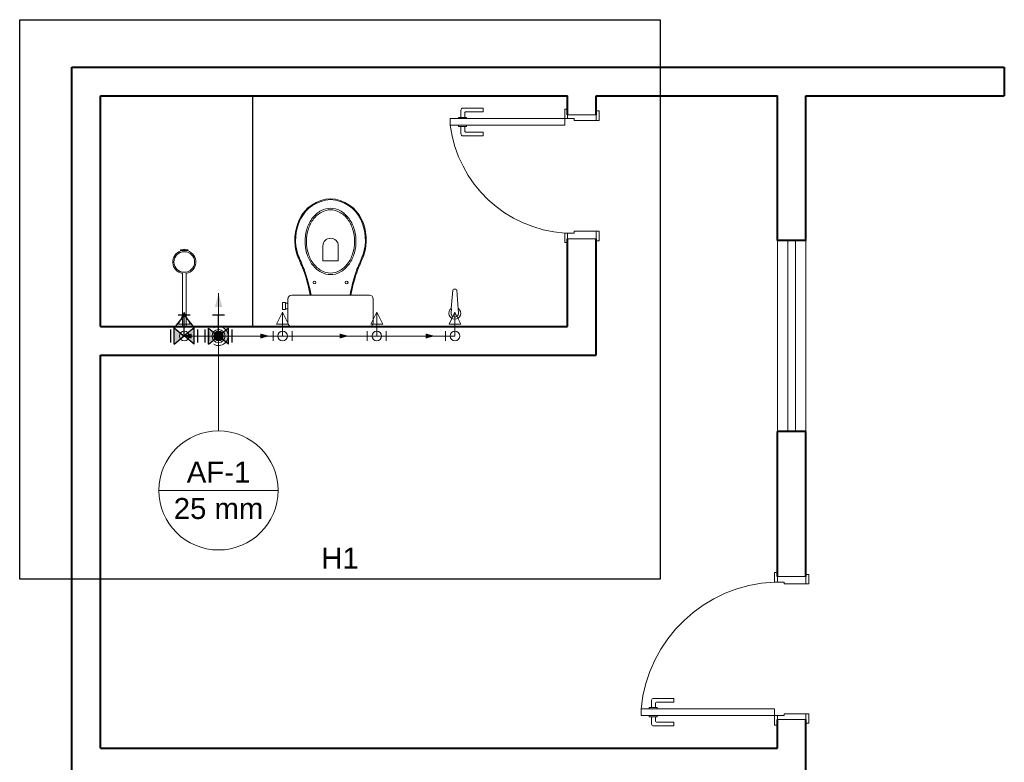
# Model space of a CAD drawing. Header units: millimetres. Extents: x 26 to 1362, y 24 to 358.
# Tile 114 of 256: x 666.19 to 671.36, y 188.72 to 192.61. Entities that reach past the tile are written whole.
import ezdxf

# ---------------------------------------------------------------- set-up
doc = ezdxf.new("R2010")
doc.units = ezdxf.units.MM
doc.linetypes.add('HIDDEN2', pattern=[4.7625, 3.175, -1.5875])
for name, color, linetype, lineweight in [('AF-Colunas', 4, 'Continuous', 5), ('AF-Condutos', 4, 'Continuous', 5), ('AF-Conexões', 9, 'Continuous', 5), ('AF-Indicação coluna', 5, 'Continuous', 5), ('AF-Sentido conduto', 9, 'Continuous', 5), ('DI-Detalhes', 1, 'Continuous', 30), ('MB_ALVENARIA', 7, 'Continuous', 40), ('MB_ESQUADRIA', 7, 'Continuous', 5), ('MB_MOBILIÁRIO', 8, 'Continuous', 13), ('Nível 1', 7, 'Continuous', 5), ('Textos', 7, 'Continuous', 5)]:
    doc.layers.add(name, color=color, linetype=linetype, lineweight=lineweight)
for name, color, linetype in [('ARQ-PISO', 8, 'Continuous'), ('Simbolos', 5, 'Continuous'), ('Simbolos_int', 2, 'Continuous')]:
    doc.layers.add(name, color=color, linetype=linetype)
doc.styles.add('arial', font='arial.ttf')

msp = doc.modelspace()

# ---------------------------------------------------------------- hatches: boundary and pattern name
at = {"layer": 'AF-Condutos', "linetype": 'Continuous'}
msp.add_hatch(color=256, dxfattribs=at).paths.add_polyline_path([(667.2371, 191.1793), (667.2177, 191.1069), (667.2566, 191.1069)])
at = {"layer": 'AF-Sentido conduto', "linetype": 'Continuous'}
for points in [[(667.0474, 190.9543), (667.0957, 190.9414), (667.0957, 190.9672)], [(667.5051, 190.9543), (667.4568, 190.9672), (667.4568, 190.9414)], [(667.9199, 190.9543), (667.8716, 190.9672), (667.8716, 190.9414)], [(668.3718, 190.9543), (668.3235, 190.9672), (668.3235, 190.9414)]]:
    msp.add_hatch(color=256, dxfattribs=at).paths.add_polyline_path(points)
at = {"layer": 'Simbolos', "linetype": 'Continuous'}
for points in [[(667.0051, 190.9124), (667.0051, 190.9964), (667.0576, 190.9545)], [(667.0576, 190.9545), (667.1101, 190.9124), (667.1101, 190.9964)], [(667.1846, 190.9122), (667.1846, 190.9962), (667.2371, 190.9543)], [(667.2371, 190.9543), (667.2896, 190.9122), (667.2896, 190.9962)]]:
    msp.add_hatch(color=256, dxfattribs=at).paths.add_polyline_path(points)

# ---------------------------------------------------------------- linework, layer by layer
at = {"layer": 'AF-Colunas', "const_width": 0.025}
msp.add_lwpolyline([(667.2496, 190.9543, 1), (667.2246, 190.9543, 1)], format="xyb", close=True, dxfattribs=at)
at = {"layer": 'AF-Colunas'}
msp.add_circle((667.2371, 190.9543), 0.025, dxfattribs=at)
at = {"layer": 'AF-Condutos'}
for p, q in [((667.1871, 190.9543), (667.1076, 190.9543)), ((667.2871, 190.9543), (667.5231, 190.9543)), ((667.6231, 190.9543), (668.0167, 190.9543)), ((668.1167, 190.9543), (668.4268, 190.9543))]:
    msp.add_line(p, q, dxfattribs=at)
for points in [[(667.2371, 191.0043), (667.2371, 191.1793)], [(667.2121, 190.911), (667.2191, 190.9077), (667.2266, 190.9054), (667.2342, 190.9044), (667.242, 190.9045), (667.2496, 190.9059), (667.257, 190.9084), (667.2638, 190.912), (667.27, 190.9166), (667.2754, 190.9222), (667.28, 190.9285), (667.2834, 190.9354), (667.2858, 190.9428), (667.287, 190.9504), (667.287, 190.9582), (667.2858, 190.9658), (667.2834, 190.9732), (667.28, 190.9801), (667.2754, 190.9864), (667.27, 190.992), (667.2638, 190.9966), (667.257, 191.0002), (667.2496, 191.0027), (667.242, 191.0041), (667.2342, 191.0042), (667.2266, 191.0032), (667.2191, 191.001), (667.2121, 190.9976)]]:
    msp.add_lwpolyline(points, dxfattribs=at)
at = {"layer": 'AF-Conexões'}
for p, q in [((667.0576, 191.0793), (667.0264, 191.0168)), ((667.0576, 190.9543), (667.0576, 191.0793)), ((667.0889, 191.0168), (667.0576, 191.0793)), ((667.5731, 191.0793), (667.5419, 191.0168)), ((667.5731, 190.9543), (667.5731, 191.0793)), ((667.6044, 191.0168), (667.5731, 191.0793)), ((668.0667, 191.0793), (668.0354, 191.0168)), ((668.0667, 190.9543), (668.0667, 191.0793)), ((668.0979, 191.0168), (668.0667, 191.0793)), ((668.4768, 191.0793), (668.4456, 191.0168)), ((668.4768, 190.9543), (668.4768, 191.0793)), ((668.5081, 191.0168), (668.4768, 191.0793)), ((667.0264, 191.0168), (667.0889, 191.0168)), ((667.1076, 190.9793), (667.1076, 190.9293)), ((667.1871, 190.9293), (667.1871, 190.9793)), ((667.2871, 190.9793), (667.2871, 190.9293)), ((667.5231, 190.9293), (667.5231, 190.9793)), ((667.5419, 191.0168), (667.6044, 191.0168)), ((667.6231, 190.9793), (667.6231, 190.9293)), ((668.0167, 190.9293), (668.0167, 190.9793)), ((668.0354, 191.0168), (668.0979, 191.0168)), ((668.1167, 190.9793), (668.1167, 190.9293)), ((668.4268, 190.9293), (668.4268, 190.9793)), ((668.4456, 191.0168), (668.5081, 191.0168)), ((667.0576, 190.9543), (667.1076, 190.9543)), ((667.2371, 190.9543), (667.1871, 190.9543)), ((667.2371, 190.9543), (667.2871, 190.9543)), ((667.5731, 190.9543), (667.5231, 190.9543)), ((667.5731, 190.9543), (667.6231, 190.9543)), ((668.0667, 190.9543), (668.0167, 190.9543)), ((668.0667, 190.9543), (668.1167, 190.9543)), ((668.4768, 190.9543), (668.4268, 190.9543))]:
    msp.add_line(p, q, dxfattribs=at)
for centre in [(667.0576, 190.9543), (667.0576, 190.9543), (667.2371, 190.9543), (667.5731, 190.9543), (667.5731, 190.9543), (668.0667, 190.9543), (668.0667, 190.9543), (668.4768, 190.9543), (668.4768, 190.9543)]:
    msp.add_circle(centre, 0.025, dxfattribs=at)
at = {"layer": 'AF-Indicação coluna'}
for p, q in [((667.2371, 190.4571), (667.2371, 190.9293)), ((666.9249, 190.1448), (667.5494, 190.1448))]:
    msp.add_line(p, q, dxfattribs=at)
msp.add_circle((667.2371, 190.1448), 0.3123, dxfattribs=at)
at = {"layer": 'AF-Sentido conduto'}
for points in [[(667.2474, 190.9543), (667.0474, 190.9543)], [(667.3051, 190.9543), (667.5051, 190.9543)], [(667.7199, 190.9543), (667.9199, 190.9543)], [(668.1718, 190.9543), (668.3718, 190.9543)]]:
    msp.add_lwpolyline(points, dxfattribs=at)
at = {"layer": 'ARQ-PISO'}
msp.add_lwpolyline([(667.4174, 191.0043), (667.4174, 192.2143)], dxfattribs=at)
at = {"layer": 'DI-Detalhes'}
msp.add_lwpolyline([(666.1944, 192.6128), (669.5531, 192.6128), (669.5531, 189.6799), (666.1944, 189.6799), (666.1944, 192.6128)], dxfattribs=at)
at = {"layer": 'MB_ALVENARIA'}
msp.add_line((666.4674, 147.4443), (666.4674, 192.3643), dxfattribs=at)
for points in [[(666.4674, 192.3643), (671.3574, 192.3643)], [(671.3574, 192.3643), (671.3574, 192.2143)], [(666.6174, 192.2143), (669.0674, 192.2143)], [(666.6174, 191.0043), (666.6174, 192.2143)], [(669.0674, 192.1143), (669.0674, 192.2143)], [(669.2174, 192.2143), (670.1674, 192.2143)], [(669.2174, 192.1143), (669.2174, 192.2143)], [(670.1674, 191.4543), (670.1674, 192.2143)], [(670.3174, 192.2143), (671.3574, 192.2143)], [(670.3174, 191.4543), (670.3174, 192.2143)], [(669.0674, 191.0043), (669.0674, 191.4643)], [(669.2174, 190.8543), (669.2174, 191.4643)], [(670.3174, 191.4543), (670.1674, 191.4543)], [(666.6174, 191.0043), (669.0674, 191.0043)], [(666.6174, 190.8543), (669.2174, 190.8543)], [(666.6174, 188.7943), (666.6174, 190.8543)], [(670.1674, 189.6943), (670.1674, 190.4543)], [(670.3174, 190.4543), (670.1674, 190.4543)], [(670.3174, 189.6943), (670.3174, 190.4543)], [(670.1674, 188.7943), (670.1674, 188.9443)], [(670.3174, 188.4943), (670.3174, 188.9443)], [(666.6174, 188.7943), (670.1674, 188.7943)]]:
    msp.add_lwpolyline(points, dxfattribs=at)
at = {"layer": 'MB_ESQUADRIA'}
for p, q in [((668.5079, 192.1002), (668.5079, 192.1389)), ((668.5079, 192.1002), (668.5079, 192.1389)), ((668.5179, 192.1489), (668.6249, 192.1489)), ((668.5179, 192.1489), (668.6249, 192.1489)), ((668.5279, 192.1239), (668.5279, 192.1002)), ((668.5279, 192.1239), (668.5279, 192.1002)), ((668.6249, 192.1289), (668.5329, 192.1289)), ((668.6249, 192.1289), (668.5329, 192.1289)), ((668.6249, 192.1489), (668.6249, 192.1289)), ((668.6249, 192.1489), (668.6249, 192.1289)), ((669.0674, 192.0943), (669.0674, 192.1193)), ((669.0674, 192.0943), (669.0674, 192.1193)), ((669.0674, 192.0943), (669.0674, 192.1193)), ((669.0674, 192.0943), (669.0674, 192.1193)), ((669.2174, 192.0843), (669.2174, 192.1193)), ((669.2174, 192.0843), (669.2174, 192.1193)), ((669.2174, 192.0843), (669.2174, 192.1193)), ((669.2174, 192.0843), (669.2174, 192.1193)), ((668.4953, 192.0939), (668.4953, 192.1002)), ((668.4953, 192.1002), (668.538, 192.1002)), ((668.4953, 192.0939), (668.4953, 192.1002)), ((668.4953, 192.1002), (668.538, 192.1002)), ((668.538, 192.1002), (668.538, 192.0939)), ((668.538, 192.1002), (668.538, 192.0939)), ((669.1024, 192.0943), (669.0674, 192.0943)), ((669.1024, 192.0943), (669.0674, 192.0943)), ((669.1024, 192.0943), (669.0674, 192.0943)), ((669.1024, 192.0943), (669.0674, 192.0943)), ((669.1024, 192.0943), (669.1024, 192.0843)), ((669.1024, 192.0943), (669.1024, 192.0843)), ((669.1024, 192.0943), (669.1024, 192.0843)), ((669.1024, 192.0943), (669.1024, 192.0843)), ((669.1024, 192.0843), (669.2174, 192.0843)), ((669.1024, 192.0843), (669.2174, 192.0843)), ((669.1024, 192.0843), (669.2174, 192.0843)), ((669.1024, 192.0843), (669.2174, 192.0843)), ((668.4953, 192.0589), (668.4954, 192.0525)), ((668.4953, 192.0589), (668.4954, 192.0525)), ((668.4954, 192.0525), (668.538, 192.0525)), ((668.4954, 192.0525), (668.538, 192.0525)), ((668.5079, 192.0525), (668.5079, 192.0139)), ((668.5079, 192.0525), (668.5079, 192.0139)), ((668.5279, 192.0289), (668.5279, 192.0525)), ((668.5279, 192.0289), (668.5279, 192.0525)), ((668.6249, 192.0239), (668.5329, 192.0239)), ((668.6249, 192.0239), (668.5329, 192.0239)), ((668.538, 192.0525), (668.538, 192.0589)), ((668.538, 192.0525), (668.538, 192.0589)), ((668.6249, 192.0039), (668.6249, 192.0239)), ((668.6249, 192.0039), (668.6249, 192.0239)), ((668.5179, 192.0039), (668.6249, 192.0039)), ((668.5179, 192.0039), (668.6249, 192.0039)), ((669.1025, 191.5043), (669.2175, 191.5042)), ((669.1025, 191.4943), (669.1025, 191.5043)), ((669.1025, 191.5043), (669.2175, 191.5042)), ((669.1025, 191.4943), (669.1025, 191.5043)), ((669.2175, 191.5042), (669.2175, 191.4692)), ((669.2175, 191.5042), (669.2175, 191.4692)), ((669.1025, 191.4943), (669.0675, 191.4943)), ((669.0675, 191.4943), (669.0675, 191.4693)), ((669.1025, 191.4943), (669.0675, 191.4943)), ((669.0675, 191.4943), (669.0675, 191.4693)), ((670.1674, 189.6643), (670.1674, 189.6893)), ((670.1674, 189.6643), (670.1674, 189.6893)), ((670.3174, 189.6544), (670.3174, 189.6894)), ((670.3174, 189.6544), (670.3174, 189.6894)), ((670.2024, 189.6643), (670.1674, 189.6643)), ((670.2024, 189.6643), (670.1674, 189.6643)), ((670.2024, 189.6643), (670.2024, 189.6543)), ((670.2024, 189.6643), (670.2024, 189.6543)), ((670.2024, 189.6543), (670.3174, 189.6544)), ((670.2024, 189.6543), (670.3174, 189.6544)), ((669.5079, 189.0061), (669.5079, 189.0447)), ((669.5079, 189.0061), (669.5079, 189.0447)), ((669.5179, 189.0547), (669.6249, 189.0546)), ((669.5179, 189.0547), (669.6249, 189.0546)), ((669.5279, 189.0297), (669.5279, 189.0061)), ((669.5279, 189.0297), (669.5279, 189.0061)), ((669.6249, 189.0346), (669.5329, 189.0347)), ((669.6249, 189.0346), (669.5329, 189.0347)), ((669.6249, 189.0546), (669.6249, 189.0346)), ((669.6249, 189.0546), (669.6249, 189.0346)), ((669.4953, 188.9997), (669.4953, 189.0061)), ((669.4953, 189.0061), (669.538, 189.006)), ((669.4953, 188.9997), (669.4953, 189.0061)), ((669.4953, 189.0061), (669.538, 189.006)), ((669.538, 189.006), (669.538, 188.9997)), ((669.538, 189.006), (669.538, 188.9997)), ((670.2024, 188.9743), (670.3174, 188.9743)), ((670.2024, 188.9643), (670.2024, 188.9743)), ((670.2024, 188.9743), (670.3174, 188.9743)), ((670.2024, 188.9643), (670.2024, 188.9743)), ((670.2024, 188.9743), (670.3174, 188.9743)), ((670.2024, 188.9643), (670.2024, 188.9743)), ((670.2024, 188.9743), (670.3174, 188.9743)), ((670.2024, 188.9643), (670.2024, 188.9743)), ((670.3174, 188.9743), (670.3174, 188.9393)), ((670.3174, 188.9743), (670.3174, 188.9393)), ((670.3174, 188.9743), (670.3174, 188.9393)), ((670.3174, 188.9743), (670.3174, 188.9393)), ((669.4953, 188.9647), (669.4953, 188.9584)), ((669.4953, 188.9647), (669.4953, 188.9584)), ((669.4953, 188.9584), (669.5379, 188.9584)), ((669.4953, 188.9584), (669.5379, 188.9584)), ((669.5079, 188.9584), (669.5078, 188.9197)), ((669.5079, 188.9584), (669.5078, 188.9197)), ((669.5279, 188.9347), (669.5279, 188.9584)), ((669.5279, 188.9347), (669.5279, 188.9584)), ((669.6249, 188.9297), (669.5329, 188.9297)), ((669.6249, 188.9297), (669.5329, 188.9297)), ((669.5379, 188.9584), (669.5379, 188.9647)), ((669.5379, 188.9584), (669.5379, 188.9647)), ((669.6248, 188.9097), (669.6249, 188.9297)), ((669.6248, 188.9097), (669.6249, 188.9297)), ((670.1674, 188.9643), (670.1674, 188.9393)), ((670.2024, 188.9643), (670.1674, 188.9643)), ((670.1674, 188.9643), (670.1674, 188.9393)), ((670.2024, 188.9643), (670.1674, 188.9643)), ((670.1674, 188.9643), (670.1674, 188.9393)), ((670.2024, 188.9643), (670.1674, 188.9643)), ((670.1674, 188.9643), (670.1674, 188.9393)), ((670.2024, 188.9643), (670.1674, 188.9643)), ((669.5178, 188.9097), (669.6248, 188.9097)), ((669.5178, 188.9097), (669.6248, 188.9097))]:
    msp.add_line(p, q, dxfattribs=at)
for points in [[(669.0674, 192.1193), (669.0674, 192.1443), (669.0524, 192.1443), (669.0524, 192.0943), (669.0674, 192.0943), (669.0674, 192.0943)], [(669.0674, 192.1193), (669.0674, 192.1443), (669.0524, 192.1443), (669.0524, 192.0943), (669.0674, 192.0943), (669.0674, 192.0943)], [(669.0674, 192.1193), (669.0674, 192.1443), (669.0524, 192.1443), (669.0524, 192.0943), (669.0674, 192.0943), (669.0674, 192.0943)], [(669.0674, 192.1193), (669.0674, 192.1443), (669.0524, 192.1443), (669.0524, 192.0943), (669.0674, 192.0943), (669.0674, 192.0943)], [(669.2174, 192.0843), (669.2324, 192.0843), (669.2324, 192.1343), (669.2174, 192.1343), (669.2174, 192.1193)], [(669.2174, 192.0843), (669.2324, 192.0843), (669.2324, 192.1343), (669.2174, 192.1343), (669.2174, 192.1193)], [(669.2174, 192.0843), (669.2324, 192.0843), (669.2324, 192.1343), (669.2174, 192.1343), (669.2174, 192.1193)], [(669.2174, 192.0843), (669.2324, 192.0843), (669.2324, 192.1343), (669.2174, 192.1343), (669.2174, 192.1193)], [(668.4524, 192.0592), (669.0524, 192.0593), (669.0524, 192.0943), (668.4524, 192.0942), (668.4524, 192.0592)], [(669.2174, 192.1143), (669.2174, 192.1143), (669.0674, 192.1143)], [(669.2175, 191.5042), (669.2325, 191.5042), (669.2325, 191.4542), (669.2175, 191.4542), (669.2175, 191.4692)], [(669.2175, 191.5042), (669.2325, 191.5042), (669.2325, 191.4542), (669.2175, 191.4542), (669.2175, 191.4692)], [(669.0675, 191.4693), (669.0675, 191.4443), (669.0525, 191.4443), (669.0525, 191.4943), (669.0675, 191.4943), (669.0675, 191.4943)], [(669.0675, 191.4693), (669.0675, 191.4443), (669.0525, 191.4443), (669.0525, 191.4943), (669.0675, 191.4943), (669.0675, 191.4943)], [(669.0674, 191.4643), (669.2174, 191.4643)], [(670.1674, 189.6893), (670.1674, 189.7143), (670.1524, 189.7143), (670.1524, 189.6643), (670.1674, 189.6643), (670.1674, 189.6643)], [(670.1674, 189.6893), (670.1674, 189.7143), (670.1524, 189.7143), (670.1524, 189.6643), (670.1674, 189.6643), (670.1674, 189.6643)], [(670.3174, 189.6943), (670.1674, 189.6943)], [(670.3174, 189.6544), (670.3324, 189.6544), (670.3324, 189.7044), (670.3174, 189.7044), (670.3174, 189.6894)], [(670.3174, 189.6544), (670.3324, 189.6544), (670.3324, 189.7044), (670.3174, 189.7044), (670.3174, 189.6894)], [(669.4524, 188.9993), (670.1524, 188.9993), (670.1524, 188.9643), (669.4524, 188.9643), (669.4524, 188.9993)], [(670.3174, 188.9743), (670.3324, 188.9743), (670.3324, 188.9243), (670.3174, 188.9243), (670.3174, 188.9393)], [(670.3174, 188.9743), (670.3324, 188.9743), (670.3324, 188.9243), (670.3174, 188.9243), (670.3174, 188.9393)], [(670.3174, 188.9743), (670.3324, 188.9743), (670.3324, 188.9243), (670.3174, 188.9243), (670.3174, 188.9393)], [(670.3174, 188.9743), (670.3324, 188.9743), (670.3324, 188.9243), (670.3174, 188.9243), (670.3174, 188.9393)], [(670.1674, 188.9393), (670.1674, 188.9143), (670.1524, 188.9143), (670.1524, 188.9643), (670.1674, 188.9643), (670.1674, 188.9643)], [(670.1674, 188.9393), (670.1674, 188.9143), (670.1524, 188.9143), (670.1524, 188.9643), (670.1674, 188.9643), (670.1674, 188.9643)], [(670.1674, 188.9393), (670.1674, 188.9143), (670.1524, 188.9143), (670.1524, 188.9643), (670.1674, 188.9643), (670.1674, 188.9643)], [(670.1674, 188.9393), (670.1674, 188.9143), (670.1524, 188.9143), (670.1524, 188.9643), (670.1674, 188.9643), (670.1674, 188.9643)], [(670.1674, 188.9443), (670.1674, 188.9443), (670.3174, 188.9443)]]:
    msp.add_lwpolyline(points, dxfattribs=at)
at = {"layer": 'MB_ESQUADRIA', "linetype": 'HIDDEN2'}
for points in [[(670.1674, 190.4543), (670.1674, 191.4543)], [(670.2224, 191.4543), (670.2224, 190.4543)], [(670.2624, 191.4543), (670.2624, 190.4543)], [(670.3174, 190.4543), (670.3174, 191.4543)]]:
    msp.add_lwpolyline(points, dxfattribs=at)
at = {"layer": 'MB_ESQUADRIA'}
for centre, radius, start, end in [((668.5179, 192.1389), 0.01, 90.0319, 180.0319), ((668.5179, 192.1389), 0.01, 90.0319, 180.0319), ((668.5329, 192.1239), 0.005, 90.0319, 180.0319), ((668.5329, 192.1239), 0.005, 90.0319, 180.0319), ((668.5179, 192.0139), 0.01, 180.0319, 270.0319), ((668.5179, 192.0139), 0.01, 180.0319, 270.0319), ((668.5329, 192.0289), 0.005, 180.0319, 270.0319), ((668.5329, 192.0289), 0.005, 180.0319, 270.0319), ((669.5179, 189.0447), 0.01, 89.9711, 179.9711), ((669.5179, 189.0447), 0.01, 89.9711, 179.9711), ((669.5329, 189.0297), 0.005, 89.9711, 179.9711), ((669.5329, 189.0297), 0.005, 89.9711, 179.9711), ((669.5178, 188.9197), 0.01, 179.9711, 269.9711), ((669.5178, 188.9197), 0.01, 179.9711, 269.9711), ((669.5329, 188.9347), 0.005, 179.9711, 269.9711), ((669.5329, 188.9347), 0.005, 179.9711, 269.9711)]:
    msp.add_arc(centre, radius, start, end, dxfattribs=at)
at = {"layer": 'MB_ESQUADRIA', "linetype": 'HIDDEN2'}
for centre, radius, start, end in [((669.0959, 192.1415), 0.6487, 187.2883, 266.1628), ((669.0959, 192.1415), 0.6487, 187.2883, 266.1628), ((670.1839, 188.9303), 0.7347, 92.4509, 174.5738), ((670.1839, 188.9303), 0.7347, 92.4509, 174.5738)]:
    msp.add_arc(centre, radius, start, end, dxfattribs=at)
at = {"layer": 'MB_MOBILIÁRIO'}
for p, q in [((667.0376, 191.4061), (667.0394, 191.4004)), ((667.0575, 191.4097), (667.0575, 191.4032)), ((667.0575, 191.4097), (667.0575, 191.4032)), ((667.0753, 191.4005), (667.077, 191.406)), ((667.0475, 191.2824), (667.0475, 191.0043)), ((667.0675, 191.2824), (667.0675, 191.0043)), ((668.4572, 191.0979), (668.4657, 191.1955)), ((668.4706, 191.2001), (668.4811, 191.2001)), ((668.4937, 191.0976), (668.4861, 191.1955)), ((668.4564, 191.0763), (668.458, 191.0975)), ((668.4954, 191.0763), (668.4937, 191.0976)), ((667.0675, 191.0043), (667.0475, 191.0043)), ((667.621, 191.0043), (668.0284, 191.0043))]:
    msp.add_line(p, q, dxfattribs=at)
for points in [[(667.8243, 191.2763, -0.124451), (667.7752, 191.2887), (667.7752, 191.2887, -0.105729), (667.73, 191.3273), (667.73, 191.3273, -0.086876), (667.7016, 191.3818), (667.7016, 191.3818, -0.077041), (667.691, 191.4503), (667.691, 191.4503, -0.077041), (667.7016, 191.5187), (667.7016, 191.5187, -0.086876), (667.73, 191.5733), (667.73, 191.5733, -0.105729), (667.7752, 191.6118), (667.7752, 191.6118, -0.124451), (667.8243, 191.6242), (667.8243, 191.6242, -0.124451), (667.8735, 191.6118), (667.8735, 191.6118, -0.105729), (667.9187, 191.5733), (667.9187, 191.5733, -0.086876), (667.9471, 191.5187), (667.9471, 191.5187, -0.077041), (667.9577, 191.4503), (667.9577, 191.4503, -0.077041), (667.9471, 191.3818), (667.9471, 191.3818, -0.086876), (667.9187, 191.3273), (667.9187, 191.3273, -0.105729), (667.8735, 191.2887), (667.8735, 191.2887, -0.124451), (667.8243, 191.2763), (667.8243, 191.2763)], [(667.8243, 191.2845, -0.124451), (667.7784, 191.2961), (667.7784, 191.2961, -0.105729), (667.7356, 191.3326), (667.7356, 191.3326, -0.086876), (667.7085, 191.3846), (667.7085, 191.3846, -0.077041), (667.6983, 191.4503), (667.6983, 191.4503, -0.077041), (667.7085, 191.5159), (667.7085, 191.5159, -0.086876), (667.7356, 191.568), (667.7356, 191.568, -0.105729), (667.7784, 191.6045), (667.7784, 191.6045, -0.124451), (667.8243, 191.6161), (667.8243, 191.6161, -0.124451), (667.8703, 191.6045), (667.8703, 191.6045, -0.105729), (667.9131, 191.568), (667.9131, 191.568, -0.086876), (667.9402, 191.5159), (667.9402, 191.5159, -0.077041), (667.9504, 191.4503), (667.9504, 191.4503, -0.077041), (667.9402, 191.3846), (667.9402, 191.3846, -0.086876), (667.9131, 191.3326), (667.9131, 191.3326, -0.105729), (667.8703, 191.2961), (667.8703, 191.2961, -0.124451), (667.8243, 191.2845), (667.8243, 191.2845)]]:
    msp.add_lwpolyline(points, format="xyb", dxfattribs=at)
for points in [[(667.7843, 191.4266), (667.7843, 191.3493), (667.8251, 191.3493)], [(667.8651, 191.4266), (667.8651, 191.3493), (667.8243, 191.3493)], [(667.621, 191.0043), (667.621, 191.0043), (667.6132, 191.0057), (667.6067, 191.01), (667.6024, 191.0165), (667.601, 191.0244), (667.601, 191.1482), (667.601, 191.1482), (667.6024, 191.1561), (667.6067, 191.1625), (667.6132, 191.1668), (667.621, 191.1682), (667.8243, 191.1682)], [(667.722, 191.1689), (667.722, 191.1689), (667.7222, 191.1682)], [(668.0284, 191.0043), (668.0284, 191.0043), (668.0362, 191.0057), (668.042, 191.01), (668.0463, 191.0165), (668.0477, 191.0244), (668.0477, 191.1482), (668.0477, 191.1482), (668.0463, 191.1561), (668.042, 191.1625), (668.0362, 191.1668), (668.0284, 191.1682), (667.8243, 191.1682)], [(667.9267, 191.1689), (667.9267, 191.1689), (667.9265, 191.1682)], [(667.5881, 191.1296), (667.5731, 191.1296), (667.5731, 191.1117), (667.5731, 191.0938), (667.5881, 191.0938), (667.5881, 191.0967), (667.601, 191.0967)], [(667.5881, 191.1296), (667.5881, 191.1267)], [(667.5881, 191.0967), (667.5881, 191.1267)], [(667.5881, 191.1267), (667.601, 191.1267)]]:
    msp.add_lwpolyline(points, dxfattribs=at)
for centre, radius in [((667.0575, 191.3424), 0.0541), ((667.7406, 191.2352), 0.00752), ((667.9088, 191.2352), 0.00752)]:
    msp.add_circle(centre, radius, dxfattribs=at)
for centre, radius, start, end in [((667.8326, 191.4845), 0.1898, 92.7919, 154.2375), ((667.8326, 191.4845), 0.1851, 92.7919, 154.2375), ((667.816, 191.4845), 0.1851, 25.7625, 87.2081), ((667.816, 191.4845), 0.1898, 25.7625, 87.2081), ((667.8918, 191.4574), 0.2549, 154.5542, 197.9096), ((667.8881, 191.4577), 0.2467, 154.2375, 198.133), ((667.7606, 191.4577), 0.2467, 341.867, 25.7625), ((667.7569, 191.4574), 0.2549, 342.0904, 25.4458), ((667.8247, 191.4266), 0.0404, 0, 180), ((667.0575, 191.3424), 0.0608, 107.388, 260.5313), ((667.0381, 191.4062), 0.000485, 83.9787, 197.388), ((667.0422, 191.4452), 0.0388, 263.9787, 293.3533), ((667.0575, 191.3424), 0.0608, 73.0092, 107.388), ((667.0729, 191.4452), 0.0388, 246.6467, 275.2895), ((667.0575, 191.3424), 0.0608, 279.4687, 73.0092), ((667.0765, 191.4062), 0.000485, 343.0092, 95.2895), ((641.0117, 180.2657), 28.863, 22.48168, 22.6462), ((642.4498, 180.8644), 27.3099, 22.47426, 22.64856), ((693.1989, 180.8644), 27.3099, 157.35144, 157.52574), ((694.637, 180.2657), 28.863, 157.3538, 157.51832), ((666.966, 191.0379), 0.7626, 9.837, 20.3091), ((666.966, 191.0379), 0.7673, 9.837, 20.3091), ((668.6827, 191.0379), 0.7673, 159.6909, 170.163), ((668.6827, 191.0379), 0.7626, 159.6909, 170.163), ((668.4706, 191.1951), 0.005, 90, 175.5537), ((668.4811, 191.1951), 0.005, 4.4463, 90), ((668.4759, 191.0732), 0.0309, 127.1379, 52.8621), ((668.4759, 191.0732), 0.0197, 171.1075, 8.8925)]:
    msp.add_arc(centre, radius, start, end, dxfattribs=at)
at = {"layer": 'Nível 1'}
for p, q in [((667.0576, 191.0043), (667.0576, 190.9543)), ((667.2371, 191.0043), (667.2371, 190.9543)), ((667.5731, 191.0043), (667.5731, 190.9543)), ((668.0667, 191.0043), (668.0667, 190.9543)), ((668.4768, 191.0043), (668.4768, 190.9543))]:
    msp.add_line(p, q, dxfattribs=at)
msp.add_circle((667.2371, 190.9543), 0.0342, dxfattribs=at)
at = {"layer": 'Simbolos'}
for p, q in [((667.0576, 191.0643), (667.0051, 190.9964)), ((667.0891, 191.0643), (667.0261, 191.0643)), ((667.0576, 191.0643), (667.1101, 190.9964)), ((667.0576, 190.9545), (667.0576, 191.0643)), ((667.2686, 191.0641), (667.2056, 191.0641)), ((667.2371, 190.9543), (667.2371, 191.0641)), ((667.0051, 190.9964), (667.0576, 190.9543)), ((667.0051, 190.9124), (667.0051, 190.9964)), ((667.1101, 190.9964), (667.0576, 190.9545)), ((667.1101, 190.9124), (667.1101, 190.9964)), ((667.1846, 190.9122), (667.1846, 190.9962)), ((667.1846, 190.9962), (667.2371, 190.9541)), ((667.2896, 190.9962), (667.2371, 190.9543)), ((667.2896, 190.9122), (667.2896, 190.9962)), ((667.0051, 190.9124), (667.0576, 190.9545)), ((667.1101, 190.9124), (667.0576, 190.9545)), ((667.1846, 190.9122), (667.2371, 190.9543)), ((667.2896, 190.9122), (667.2371, 190.9543))]:
    msp.add_line(p, q, dxfattribs=at)
at = {"layer": 'Simbolos_int'}
for p, q in [((666.9869, 190.9206), (666.9869, 190.9878)), ((667.1283, 190.9206), (667.1283, 190.9878)), ((667.1664, 190.9205), (667.1664, 190.9877)), ((667.3078, 190.9205), (667.3078, 190.9877))]:
    msp.add_line(p, q, dxfattribs=at)

# ---------------------------------------------------------------- texts
at = {"layer": 'AF-Indicação coluna', "char_height": 0.11, "attachment_point": 8, "line_spacing_factor": 0.6, "style": 'arial'}
for s, insert, width in [('AF-1', (667.2371, 190.1861), 0.650098), ('25 mm', (667.2371, 189.9935), 0.916846)]:
    msp.add_mtext(s, dxfattribs=dict(at, insert=insert, width=width))
at = {"layer": 'Textos', "insert": (667.8738, 189.7349), "char_height": 0.11, "width": 0.383496, "attachment_point": 8, "line_spacing_factor": 0.6, "style": 'arial'}
msp.add_mtext('H1', dxfattribs=at)

doc.saveas('drawing.dxf')
